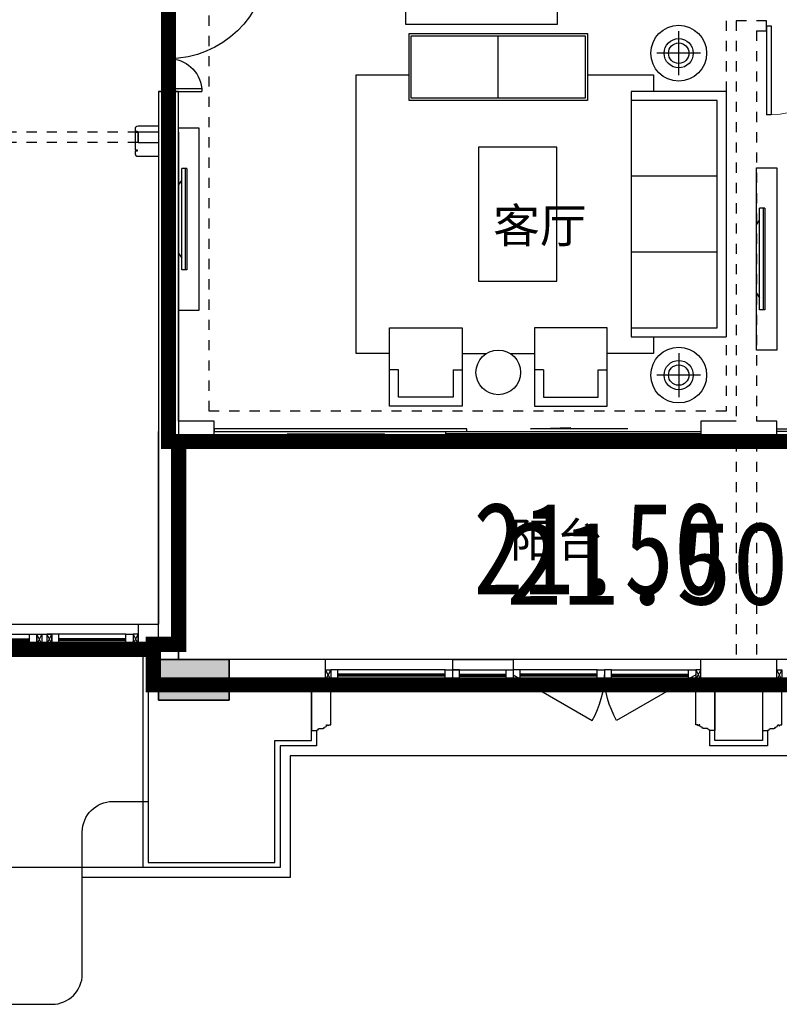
# Model space of a CAD drawing. Header units: millimetres. Extents: x 296296 to 297283, y 219875 to 220035.
# Tile 15 of 256: x 296567.25 to 296574.74, y 220004.49 to 220014.2. Entities that reach past the tile are written whole.
import ezdxf

# ---------------------------------------------------------------- set-up
doc = ezdxf.new("R2010")
doc.units = ezdxf.units.MM
for name, pattern in [('-DASH', [0.35, 0.25, -0.1]), ('185洋房-中间套-1F南入（报建版）-旧规$0$DASH', [0.35, 0.25, -0.1]), ('185洋房-中间套-1F南入（报建版）-旧规$0$洋房户型$0$_DASH', [0.6000000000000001, 0.4, -0.2]), ('DASH', [0.35, 0.25, -0.1]), ('洋房核心筒（1F南入）$0$洋房核心筒（1F南入）$0$DASH', [0.35, 0.25, -0.1])]:
    doc.linetypes.add(name, pattern=pattern)
doc.layers.add('$面积结果', color=7, linetype='Continuous')
doc.layers.add('面积-住宅半面积', color=1, linetype='Continuous')
for name, color, linetype, lineweight in [('面积-基底-基底-1', 11, 'Continuous', 0), ('面积-计容-住宅-0.5', 1, 'Continuous', 0), ('面积-计容-住宅-1', 1, 'Continuous', 0)]:
    doc.layers.add(name, color=color, linetype=linetype, lineweight=lineweight)
doc.styles.add('dw', font='simhei.ttf')
doc.styles.get("Standard").update_dxf_attribs({"font": 'arial.ttf'})

# ---------------------------------------------------------------- blocks, each defined once
blk = doc.blocks.new('*U952')
at = {"color": 253}
for points in [[(7870.00000050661, 814.9999839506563), (7870.00000050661, 899.9999839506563), (7800.00000050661, 899.9999839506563), (7800.00000050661, 819.9999839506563), (7805.00000050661, 819.9999839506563), (7805.00000050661, 799.9999839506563), (7840.00000050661, 799.9999839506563), (7840.00000050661, 809.9999839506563), (7850.00000050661, 809.9999839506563), (7850.00000050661, 799.9999839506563), (7860.00000050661, 799.9999839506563)], [(8730.00000050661, 814.9999839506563), (8730.00000050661, 899.9999839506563), (8800.00000050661, 899.9999839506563), (8800.00000050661, 819.9999839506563), (8795.00000050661, 819.9999839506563), (8795.00000050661, 799.9999839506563), (8760.00000050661, 799.9999839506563), (8760.00000050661, 809.9999839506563), (8750.00000050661, 809.9999839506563), (8750.00000050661, 799.9999839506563), (8740.00000050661, 799.9999839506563)]]:
    blk.add_lwpolyline(points, close=True, dxfattribs=at)
for points in [[(7870.00000050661, 899.9999839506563), (8730.00000050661, 899.9999839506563)], [(7860.00000050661, 799.9999839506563), (8740.00000050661, 799.9999839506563)], [(7870.00000050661, 854.9999839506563), (8730.00000050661, 854.9999839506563)], [(7870.00000050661, 844.9999839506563), (8730.00000050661, 844.9999839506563)], [(7870.00000050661, 834.9999839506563), (8730.00000050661, 834.9999839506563)], [(7870.00000050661, 814.9999839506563), (8730.00000050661, 814.9999839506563)]]:
    blk.add_lwpolyline(points, dxfattribs=at)
blk = doc.blocks.new('洋房核心筒（1F南入）$0$seyesryhertyheryetrye')
at = {"color": 253}
blk.add_lwpolyline([(22072.70269624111, 23949.57976469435), (22022.70269624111, 23949.57976469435), (22022.70269624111, 23849.57976469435), (22072.70269624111, 23849.57976469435)], close=True, dxfattribs=at)
for points in [[(22022.70269624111, 23849.57976469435), (22072.70269634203, 23949.57976449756)], [(22022.70269634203, 23949.57976449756), (22072.70269732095, 23849.57976468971)]]:
    blk.add_lwpolyline(points, dxfattribs=at)
blk = doc.blocks.new('*U953')
at = {"color": 253}
for points in [[(8070.00000050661, 814.9999839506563), (8070.00000050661, 899.9999839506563), (8000.00000050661, 899.9999839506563), (8000.00000050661, 819.9999839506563), (8005.00000050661, 819.9999839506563), (8005.00000050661, 799.9999839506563), (8040.00000050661, 799.9999839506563), (8040.00000050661, 809.9999839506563), (8050.00000050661, 809.9999839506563), (8050.00000050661, 799.9999839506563), (8060.00000050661, 799.9999839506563)], [(8730.00000050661, 814.9999839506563), (8730.00000050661, 899.9999839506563), (8800.00000050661, 899.9999839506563), (8800.00000050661, 819.9999839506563), (8795.00000050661, 819.9999839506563), (8795.00000050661, 799.9999839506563), (8760.00000050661, 799.9999839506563), (8760.00000050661, 809.9999839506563), (8750.00000050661, 809.9999839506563), (8750.00000050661, 799.9999839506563), (8740.00000050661, 799.9999839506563)]]:
    blk.add_lwpolyline(points, close=True, dxfattribs=at)
for points in [[(8070.00000050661, 899.9999839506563), (8730.00000050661, 899.9999839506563)], [(8060.00000050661, 799.9999839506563), (8740.00000050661, 799.9999839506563)], [(8070.00000050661, 854.9999839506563), (8730.00000050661, 854.9999839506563)], [(8070.00000050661, 844.9999839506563), (8730.00000050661, 844.9999839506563)], [(8070.00000050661, 834.9999839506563), (8730.00000050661, 834.9999839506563)], [(8070.00000050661, 814.9999839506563), (8730.00000050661, 814.9999839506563)]]:
    blk.add_lwpolyline(points, dxfattribs=at)
blk = doc.blocks.new('洋房核心筒（1F南入）')
at = {"color": 253, "linetype": 'DASH'}
for p, q in [((19299.9999881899, 5699.998582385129), (19499.9999881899, 5699.998582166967)), ((19099.99649035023, 5200.000023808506), (19099.99649035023, 5300.000023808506))]:
    blk.add_line(p, q, dxfattribs=at)
at = {"color": 253}
for p, q in [((19499.99998854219, 5699.998582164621), (19299.9999885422, 5699.998582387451)), ((19299.9999885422, 5699.998582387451), (19299.99998809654, 5300.000023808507)), ((19499.99998809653, 5300.000023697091), (19499.99998854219, 5699.998582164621)), ((19299.99998809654, 5300.000023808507), (19099.99649035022, 5300.000023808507)), ((19099.99649035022, 5300.000023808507), (19099.99649035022, 5200.000023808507)), ((19499.99998809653, 5300.000023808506), (19499.99998354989, 250.0000238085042)), ((19099.99649035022, 5200.000023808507), (19299.9999880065, 5200.000023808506)), ((19299.9999880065, 5200.000023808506), (19299.99998372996, 450.0000238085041)), ((19099.99998363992, 450.0000238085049), (19299.99998372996, 450.0000238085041)), ((19099.99998363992, 450.0000238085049), (19099.99998363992, 250.0000238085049)), ((19099.99998363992, 250.0000238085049), (19499.99998354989, 250.0000238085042))]:
    blk.add_line(p, q, dxfattribs=at)
at = {"color": 253, "linetype": '洋房核心筒（1F南入）$0$洋房核心筒（1F南入）$0$DASH'}
for p, q in [((19099.99649035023, 5300.000023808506, 800), (17599.99649035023, 5300.000023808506, 800)), ((19099.99649035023, 5200.000023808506, 800), (17599.99649035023, 5200.000023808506, 800))]:
    blk.add_line(p, q, dxfattribs=at)
at = {"color": 253}
blk.add_lwpolyline([(19299.99998882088, 5360.000023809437), (19099.99329520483, 5360.000023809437, 0.4142135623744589), (19069.99329520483, 5330.000023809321), (19069.99329520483, 5310.000023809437), (19089.99329520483, 5310.000023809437), (19089.99329520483, 5297.500023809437), (19069.99329520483, 5297.500023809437), (19069.99329520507, 5125.066018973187), (19089.99329520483, 5125.066018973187), (19089.99329520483, 5112.566018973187), (19069.99329520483, 5112.566018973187), (19069.99329520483, 5092.56601897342, 0.4142135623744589), (19099.99329520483, 5062.566018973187), (19299.99998847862, 5062.566018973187)], format="xyb", dxfattribs=at)
for points in [[(13099.99998365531, 450.0000259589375), (19099.99998359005, 450.0000261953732)], [(18074.9999826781, 250.0000217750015), (18074.9999826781, 175.0000217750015), (18274.9999826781, 175.0000217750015), (18274.9999826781, 250.0000217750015)], [(19199.99998333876, 250.0000241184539), (19199.99998333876, 175.0000241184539), (19024.99998194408, 175.0000241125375), (19024.99998194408, 250.0000241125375)]]:
    blk.add_lwpolyline(points, dxfattribs=at)
for points in [[(18249.9999826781, 250.0000217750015), (18099.9999826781, 250.0000217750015), (18099.9999826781, 350.0000217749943), (18249.9999826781, 350.0000217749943)], [(18249.9999826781, 220.0000217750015), (18249.9999826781, 250.0000217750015), (18099.9999826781, 250.0000217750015), (18099.9999826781, 220.0000217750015), (18119.9999826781, 220.0000217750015), (18119.9999826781, 200.0000217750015), (18229.9999826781, 200.0000217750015), (18229.9999826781, 220.0000217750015)], [(19049.99998194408, 220.0000241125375), (19049.99998194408, 250.0000241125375), (19199.99998194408, 250.0000241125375), (19199.99998194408, 220.0000241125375), (19179.99998194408, 220.0000241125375), (19179.99998194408, 200.0000241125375), (19069.99998194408, 200.0000241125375), (19069.99998194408, 220.0000241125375)]]:
    blk.add_lwpolyline(points, close=True, dxfattribs=at)
for name, p in [('*U952', (9299.999983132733, -549.9999601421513)), ('洋房核心筒（1F南入）$0$seyesryhertyheryetrye', (-3822.70271350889, -23599.57974291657)), ('洋房核心筒（1F南入）$0$seyesryhertyheryetrye', (-2972.702712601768, -23599.57973854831))]:
    blk.add_blockref(name, p, dxfattribs=at)
at = {"color": 253, "xscale": -1}
for name, p in [('洋房核心筒（1F南入）$0$seyesryhertyheryetrye', (40172.7026788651, -23599.57974291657)), ('*U953', (27049.99998222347, -549.9999601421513))]:
    blk.add_blockref(name, p, dxfattribs=at)
blk = doc.blocks.new('qAEWTW4ygrewyhreyteutu')
blk.add_hatch(color=253).paths.add_polyline_path([(969274.855504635, 179658.4373898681), (969274.855504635, 179258.4373898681), (969974.855504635, 179258.4373898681), (969974.855504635, 179658.4373898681)], flags=0)
at = {"color": 253}
blk.add_lwpolyline([(969274.855504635, 179658.4373898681), (969274.855504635, 179258.4373898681), (969974.855504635, 179258.4373898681), (969974.855504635, 179658.4373898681), (969274.855504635, 179658.4373898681)], close=True, dxfattribs=at)
blk = doc.blocks.new('dzuerujfysiktuykluyikyuj')
h = blk.add_hatch()
h.set_pattern_fill('钢筋混凝土', color=253, scale=100)
h.set_pattern_definition([(45, (0, 0), (-176.7766952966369, 176.7766952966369), []), (49.99999999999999, (0, 0), (717.2601826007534, -62.75213498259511), [75, -825]), (355, (0, 0), (-138.751333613, 752.1921337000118), [60, -660]), (100.4514, (59.77168, -5.22934), (578.5093817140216, 689.4395420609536), [63.74019000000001, -701.142112]), (46.1842, (0, 200), (1067.241048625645, -165.5190143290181), [112.5, -1237.5]), (96.63560000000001, (88.936745, 186.206693), (934.6627055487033, 974.1178709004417), [95.610288, -1051.713]), (351.1842, (0, 200), (934.6619451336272, 974.1186009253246), [90, -990]), (21, (100, 150), (596.9070521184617, -402.6188906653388), [75, -825]), (326.0000000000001, (100, 150), (243.3153319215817, 725.150045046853), [60, -660]), (71.4514, (149.742233, 116.448394), (840.22262858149, 322.5304967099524), [63.74019000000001, -701.142112]), (37.5, (0, 0), (12.15985531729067, 332.8938538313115), [0, -652, 0, -670, 0, -662.5]), (7.5, (0, 0), (263.0695374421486, 394.4117118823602), [0, -382, 0, -637, 0, -252.5]), (327.5, (-223, 0), (533.822436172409, -22.55487173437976), [0, -250, 0, -780, 0, -1035]), (317.5, (-323, 0), (583.1861693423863, 100.1049823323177), [0, -325, 0, -518, 0, -735])])
h.paths.add_polyline_path([(1106524.855050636, 389058.4375254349), (1106524.855050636, 387258.4383304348), (1106274.855050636, 387258.4383304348), (1106274.855050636, 389058.4375254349)])
h.paths.add_polyline_path([(1120674.855737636, 389058.4375254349), (1120674.855737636, 387258.4383304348), (1120424.855737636, 387258.4383304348), (1120424.855737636, 389058.4375254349)])
h.paths.add_polyline_path([(1088474.855283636, 389058.4375174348), (1088474.855283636, 387258.4379224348), (1088224.855283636, 387258.4379224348), (1088224.855283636, 389058.4375174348)])
h.paths.add_polyline_path([(1138724.855508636, 389058.4375174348), (1138724.855508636, 387258.4379224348), (1138474.855508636, 387258.4379224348), (1138474.855508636, 389058.4375174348)])
h.paths.add_polyline_path([(1113574.855393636, 387858.4379224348), (1113574.855393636, 384858.4379264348), (1113374.855393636, 384858.4379264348), (1113374.855393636, 387858.4379224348)])
h.paths.add_polyline_path([(1143674.855401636, 392958.4366934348), (1143674.855401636, 391158.4366784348), (1143474.855401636, 391158.4366784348), (1143474.855401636, 392758.4366784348), (1143174.855279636, 392758.4366784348), (1143174.855279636, 392958.4366784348)])
h.paths.add_polyline_path([(1083474.855390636, 392758.4366784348), (1083474.855390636, 391158.4366784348), (1083274.855390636, 391158.4366784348), (1083274.855268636, 392958.4366784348), (1083774.855512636, 392958.4366784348), (1083774.855512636, 392758.4366784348)])
h.paths.add_polyline_path([(1127074.851178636, 392758.4366784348), (1127074.851178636, 391258.4018274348), (1126874.851178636, 391258.4018274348), (1126874.851178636, 392958.4366784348), (1127424.851178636, 392958.4366784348), (1127424.851178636, 392758.4366784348)])
h.paths.add_polyline_path([(1100074.859612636, 392958.4366784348), (1100074.859612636, 391258.4018274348), (1099874.859612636, 391258.4018274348), (1099874.859612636, 392758.4366784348), (1099524.859612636, 392758.4366784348), (1099524.859612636, 392958.4366784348)])
h.paths.add_polyline_path([(1132274.860070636, 392958.4366784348), (1132274.860070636, 391258.4018234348), (1132074.860070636, 391258.4018234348), (1132074.860070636, 392758.4366784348), (1131724.860070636, 392758.4366784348), (1131724.860070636, 392958.4366784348)])
h.paths.add_polyline_path([(1094874.850720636, 392758.4366784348), (1094874.850720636, 391258.4018234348), (1094674.850720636, 391258.4018234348), (1094674.850720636, 392958.4366784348), (1095224.850720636, 392958.4366784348), (1095224.850720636, 392758.4366784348)])
h.paths.add_polyline_path([(1113974.855393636, 380258.4374914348), (1113974.855393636, 380058.4374914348), (1113374.855393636, 380058.4374914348), (1113374.855393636, 381858.4374914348), (1113574.855393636, 381858.4374914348), (1113574.855393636, 380258.4374914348)])
h.paths.add_polyline_path([(1145774.855622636, 392358.4375174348), (1145774.855622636, 390658.4375364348), (1145574.855622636, 390658.4375364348), (1145574.855622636, 392158.4375174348), (1145124.855508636, 392158.4375174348), (1145124.855508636, 392358.4375174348)])
h.paths.add_polyline_path([(1081374.855168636, 392158.4375174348), (1081374.855168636, 390658.4375364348), (1081174.855168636, 390658.4375364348), (1081174.855168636, 392358.4375174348), (1081824.855283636, 392358.4375174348), (1081824.855283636, 392158.4375174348)])
h.paths.add_polyline_path([(1141974.856023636, 380058.4374914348), (1141974.856061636, 379458.4376814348), (1141174.856053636, 379458.4376814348), (1141174.856053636, 379658.4376814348), (1141774.856023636, 379658.4376814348), (1141774.855985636, 380258.4374914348), (1142724.855996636, 380258.4374914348), (1142724.855996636, 380058.4374914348)])
h.paths.add_polyline_path([(1109774.855798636, 380058.4374914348), (1109774.855836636, 379458.4376814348), (1108974.855824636, 379458.4376814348), (1108974.855824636, 379658.4376814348), (1109574.855798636, 379658.4376814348), (1109574.855760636, 380258.4374914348), (1110524.855767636, 380258.4374914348), (1110524.855767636, 380058.4374914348)])
h.paths.add_polyline_path([(1117974.854962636, 379658.4376814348), (1117974.854962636, 379458.4376814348), (1117174.854955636, 379458.4376814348), (1117174.854993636, 380058.4374914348), (1116424.855020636, 380058.4374914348), (1116424.855020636, 380258.4374914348), (1117374.854993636, 380258.4374984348), (1117374.854993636, 379658.4376814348)])
h.paths.add_polyline_path([(1085774.854737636, 379658.4376814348), (1085774.854737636, 379458.4376814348), (1084974.854730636, 379458.4376814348), (1084974.854768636, 380058.4374914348), (1084224.854794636, 380058.4374914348), (1084224.854794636, 380258.4374914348), (1085174.854768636, 380258.4374984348), (1085174.854768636, 379658.4376814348)])
h.paths.add_polyline_path([(1115674.855737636, 392758.4366784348), (1115674.855737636, 391158.4366784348), (1115474.855737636, 391158.4366784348), (1115474.855737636, 392158.4375174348), (1115174.855508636, 392158.4375174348), (1115174.855508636, 392358.4375174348), (1115474.855737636, 392358.4375174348), (1115474.855737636, 392958.4366784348), (1115974.855737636, 392958.4366784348), (1115974.855737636, 392758.4366784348)])
h.paths.add_polyline_path([(1111474.855050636, 392158.4375174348), (1111474.855050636, 391158.4366784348), (1111274.855050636, 391158.4366784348), (1111274.855050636, 392758.4366784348), (1110974.855050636, 392758.4366784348), (1110974.855050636, 392958.4366784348), (1111474.855050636, 392958.4366784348), (1111474.855050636, 392358.4375174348), (1111774.855283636, 392358.4375174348), (1111774.855283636, 392158.4375174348)])
h.paths.add_polyline_path([(1130799.855088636, 387258.4359084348), (1130799.855088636, 386658.4375524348), (1128349.854672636, 386658.4375524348), (1128349.854672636, 387258.4359084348), (1128549.854672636, 387258.4359084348), (1128549.854672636, 386858.4375484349), (1130599.855088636, 386858.4375484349), (1130599.855088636, 387258.4359084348)])
h.paths.add_polyline_path([(1098599.856118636, 387258.4359084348), (1098599.856118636, 386658.4375524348), (1096149.855699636, 386658.4375524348), (1096149.855699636, 387258.4359084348), (1096349.855699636, 387258.4359084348), (1096349.855699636, 386858.4375484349), (1098399.856118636, 386858.4375484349), (1098399.856118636, 387258.4359084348)])
h.paths.add_polyline_path([(1128549.854672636, 389158.4374944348), (1128549.854672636, 388743.4380634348), (1128349.854672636, 388743.4380634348), (1128349.854672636, 389358.4374944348), (1130799.855088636, 389358.4374944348), (1130799.855088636, 388743.4388984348), (1130599.855088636, 388743.4388984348), (1130599.855088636, 389158.4374944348)])
h.paths.add_polyline_path([(1098599.856118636, 389358.4374944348), (1098599.856118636, 388743.4380634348), (1098399.856118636, 388743.4380634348), (1098399.856118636, 389158.4374944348), (1096349.855699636, 389158.4374944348), (1096349.855699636, 388743.4388984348), (1096149.855699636, 388743.4388984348), (1096149.855699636, 389358.4374944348)])
h.paths.add_polyline_path([(1125274.845567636, 392958.4366784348), (1125274.845567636, 390058.4369414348), (1125074.845567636, 390058.4369414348), (1125074.845567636, 392758.4366784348), (1124674.851266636, 392758.4366784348), (1124674.851266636, 392958.4366784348)])
h.paths.add_polyline_path([(1101874.865220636, 392758.4366784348), (1101874.865220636, 390058.4369414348), (1101674.865220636, 390058.4369414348), (1101674.865220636, 392958.4366784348), (1102274.859525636, 392958.4366784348), (1102274.859525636, 392758.4366784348)])
h.paths.add_polyline_path([(1093074.855187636, 392958.4366824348), (1093074.855187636, 390058.4475584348), (1092874.855187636, 390058.4475584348), (1092874.855187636, 392758.4366784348), (1092474.851987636, 392758.4366784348), (1092474.851987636, 392958.4366784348)])
h.paths.add_polyline_path([(1134074.855599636, 392758.4366784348), (1134074.855599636, 390058.4475584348), (1133874.855599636, 390058.4475584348), (1133874.855599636, 392958.4366824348), (1134474.858800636, 392958.4366784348), (1134474.858800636, 392758.4366784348)])
h.paths.add_polyline_path([(1145774.855622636, 383408.4375294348), (1145774.855622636, 380058.4374914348), (1145174.855622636, 380058.4374914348), (1145174.855622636, 380258.4374914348), (1145574.855622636, 380258.4374914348), (1145574.855622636, 383408.4375294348)])
h.paths.add_polyline_path([(1081774.855168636, 380258.4374914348), (1081774.855168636, 380058.4374914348), (1081174.855168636, 380058.4374914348), (1081174.855168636, 383408.4375294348), (1081374.855168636, 383408.4375294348), (1081374.855168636, 380258.4374914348)])
h.paths.add_polyline_path([(1100774.854737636, 386658.4375524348), (1100774.854737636, 388108.4374944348), (1100574.854737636, 388108.4374944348), (1100574.854737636, 386658.4375524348)])
h.paths.add_polyline_path([(1100774.854737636, 388708.4374944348), (1100774.854737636, 389358.4374944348), (1099874.859612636, 389358.4374944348), (1099874.859612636, 389158.4374944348), (1100574.854737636, 389158.4374944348), (1100574.854737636, 388708.4374944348)])
h.paths.add_polyline_path([(1126374.856053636, 386658.4375524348), (1126374.856053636, 388108.4374944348), (1126174.856053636, 388108.4374944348), (1126174.856053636, 386658.4375524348)])
h.paths.add_polyline_path([(1126374.856053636, 388708.4374916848), (1126374.856053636, 389158.4374944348), (1127074.851178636, 389158.4374944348), (1127074.851178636, 389358.4374944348), (1126174.856053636, 389358.4374944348), (1126174.856053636, 388708.4374941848)])
h.paths.add_polyline_path([(1094174.855283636, 389158.4374944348), (1094174.855283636, 386658.4375524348), (1093974.855283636, 386658.4375524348), (1093974.855283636, 389358.4374944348), (1094874.850720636, 389358.4374944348), (1094874.850720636, 389158.4374944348)])
h.paths.add_polyline_path([(1132974.855508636, 389358.4374944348), (1132974.855508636, 386658.4375524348), (1132774.855508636, 386658.4375524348), (1132774.855508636, 389158.4374944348), (1132074.860070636, 389158.4374944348), (1132074.860070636, 389358.4374944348)])
h.paths.add_polyline_path([(1088474.855283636, 392958.4366784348), (1088474.855283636, 392158.4366784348), (1088074.855283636, 392158.4366784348), (1088074.855283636, 392958.4366784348)])
h.paths.add_polyline_path([(1106674.855050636, 392958.4366784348), (1106674.855050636, 392158.4366784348), (1106274.855050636, 392158.4366784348), (1106274.855050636, 392958.4366784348)])
h.paths.add_polyline_path([(1094174.855283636, 379658.4371554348), (1094174.855283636, 379258.4371554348), (1093474.855283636, 379258.4371554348), (1093474.855283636, 379658.4371554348)])
h.paths.add_polyline_path([(1101274.854737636, 379658.4371554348), (1101274.854737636, 379258.4371554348), (1100574.854737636, 379258.4371554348), (1100574.854737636, 379658.4371554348)])
h.paths.add_polyline_path([(1126374.856053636, 379658.4371554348), (1126374.856053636, 379258.4371554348), (1125674.856053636, 379258.4371554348), (1125674.856053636, 379658.4371554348)])
h.paths.add_polyline_path([(1133474.855508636, 379658.4371554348), (1133474.855508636, 379258.4371554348), (1132774.855508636, 379258.4371554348), (1132774.855508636, 379658.4371554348)])
h.paths.add_polyline_path([(1138874.855508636, 392958.4366784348), (1138874.855508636, 392158.4366784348), (1138474.855508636, 392158.4366784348), (1138474.855508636, 392958.4366784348)])
h.paths.add_polyline_path([(1120674.855737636, 392958.4366784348), (1120674.855737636, 392158.4366784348), (1120274.855737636, 392158.4366784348), (1120274.855737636, 392958.4366784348)])
at = {"color": 253}
blk.add_lwpolyline([(1101274.854737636, 379658.4371554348), (1101274.854737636, 379258.4371554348), (1100574.854737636, 379258.4371554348), (1100574.854737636, 379658.4371554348), (1101274.854737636, 379658.4371554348)], close=True, dxfattribs=at)
blk = doc.blocks.new('eqrujhe5tjyrk6ryakyrkjyrautu')
at = {"color": 253}
blk.add_lwpolyline([(830413.4313739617, 428423.8166638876), (828913.4313739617, 428423.8166638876), (828913.4313739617, 427923.8166638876), (830413.4313739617, 427923.8166638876)], close=True, dxfattribs=at)
for s, p in [('客厅', (829777.4554311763, 425769)), ('阳台', (829941.9640208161, 422670))]:
    blk.add_text(s, height=337.5886524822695, dxfattribs=at).set_placement(p)
blk = doc.blocks.new('*U989')
at = {"color": 253}
blk.add_lwpolyline([(0, 459.9999994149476), (0, -40), (50.00000000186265, -40), (50.00000000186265, -37), (57.00000000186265, -37), (57.00000000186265, -34.0000000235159), (60.00000000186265, -34.0000000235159, 0.4142135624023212), (67.00000000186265, -27.0000000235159), (67.00000000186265, -24.0000000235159), (74.00000000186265, -24.0000000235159), (74.00000000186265, -21.0000000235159), (115.0000009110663, -21.00000039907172), (115.0000008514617, -16.00000011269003), (125.000000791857, -15.99999999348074), (125.0000006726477, -6.000000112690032), (130.0000015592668, -6.000000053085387, 0.4039906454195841), (150.0000010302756, 14.99999982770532), (160.0000006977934, 14.99999974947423), (160.0000006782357, 12.49999989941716, 0.9999999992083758), (170.0000008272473, 12.49999985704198), (170.0000008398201, 14.99999980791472), (190.0000014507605, 14.99999980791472), (190.0000014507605, 459.9999994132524)], format="xyb", dxfattribs=at)
blk = doc.blocks.new('185洋房外包（1F南入）-中间（西）-（报建版）$0$seyesryhertyheryetrye')
at = {"color": 253}
blk.add_lwpolyline([(22072.70269624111, 23949.57976469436), (22022.70269624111, 23949.57976469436), (22022.70269624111, 23849.57976469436), (22072.70269624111, 23849.57976469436)], close=True, dxfattribs=at)
for points in [[(22022.70269624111, 23849.57976469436), (22072.70269624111, 23949.57976469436)], [(22022.70269624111, 23949.57976469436), (22072.70269732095, 23849.57976468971)]]:
    blk.add_lwpolyline(points, dxfattribs=at)
blk = doc.blocks.new('*U991')
at = {"color": 253}
for points in [[(7970.00000050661, 814.9999839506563), (7970.00000050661, 899.9999839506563), (7900.00000050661, 899.9999839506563), (7900.00000050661, 819.9999839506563), (7905.00000050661, 819.9999839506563), (7905.00000050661, 799.9999839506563), (7940.00000050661, 799.9999839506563), (7940.00000050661, 809.9999839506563), (7950.00000050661, 809.9999839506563), (7950.00000050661, 799.9999839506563), (7960.00000050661, 799.9999839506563)], [(8730.00000050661, 814.9999839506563), (8730.00000050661, 899.9999839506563), (8800.00000050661, 899.9999839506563), (8800.00000050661, 819.9999839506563), (8795.00000050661, 819.9999839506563), (8795.00000050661, 799.9999839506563), (8760.00000050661, 799.9999839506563), (8760.00000050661, 809.9999839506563), (8750.00000050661, 809.9999839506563), (8750.00000050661, 799.9999839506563), (8740.00000050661, 799.9999839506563)]]:
    blk.add_lwpolyline(points, close=True, dxfattribs=at)
for points in [[(7970.00000050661, 899.9999839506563), (8730.00000050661, 899.9999839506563)], [(7960.00000050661, 799.9999839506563), (8740.00000050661, 799.9999839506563)], [(7970.00000050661, 854.9999839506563), (8730.00000050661, 854.9999839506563)], [(7970.00000050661, 844.9999839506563), (8730.00000050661, 844.9999839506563)], [(7970.00000050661, 834.9999839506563), (8730.00000050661, 834.9999839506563)], [(7970.00000050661, 814.9999839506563), (8730.00000050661, 814.9999839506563)]]:
    blk.add_lwpolyline(points, dxfattribs=at)
blk = doc.blocks.new('*U994')
at = {"color": 253}
for points in [[(7670.00000050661, 814.9999839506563), (7670.00000050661, 899.9999839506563), (7600.00000050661, 899.9999839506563), (7600.00000050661, 819.9999839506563), (7605.00000050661, 819.9999839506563), (7605.00000050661, 799.9999839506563), (7640.00000050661, 799.9999839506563), (7640.00000050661, 809.9999839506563), (7650.00000050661, 809.9999839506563), (7650.00000050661, 799.9999839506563), (7660.00000050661, 799.9999839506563)], [(8730.00000050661, 814.9999839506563), (8730.00000050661, 899.9999839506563), (8800.00000050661, 899.9999839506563), (8800.00000050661, 819.9999839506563), (8795.00000050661, 819.9999839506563), (8795.00000050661, 799.9999839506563), (8760.00000050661, 799.9999839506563), (8760.00000050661, 809.9999839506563), (8750.00000050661, 809.9999839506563), (8750.00000050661, 799.9999839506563), (8740.00000050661, 799.9999839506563)]]:
    blk.add_lwpolyline(points, close=True, dxfattribs=at)
for points in [[(7670.00000050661, 899.9999839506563), (8730.00000050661, 899.9999839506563)], [(7660.00000050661, 799.9999839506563), (8740.00000050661, 799.9999839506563)], [(7670.00000050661, 854.9999839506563), (8730.00000050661, 854.9999839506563)], [(7670.00000050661, 844.9999839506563), (8730.00000050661, 844.9999839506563)], [(7670.00000050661, 834.9999839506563), (8730.00000050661, 834.9999839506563)], [(7670.00000050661, 814.9999839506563), (8730.00000050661, 814.9999839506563)]]:
    blk.add_lwpolyline(points, dxfattribs=at)
blk = doc.blocks.new('*U995')
at = {"color": 253}
for points in [[(8270.00000050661, 814.9999839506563), (8270.00000050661, 899.9999839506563), (8200.00000050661, 899.9999839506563), (8200.00000050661, 819.9999839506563), (8205.00000050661, 819.9999839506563), (8205.00000050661, 799.9999839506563), (8240.00000050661, 799.9999839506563), (8240.00000050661, 809.9999839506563), (8250.00000050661, 809.9999839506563), (8250.00000050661, 799.9999839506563), (8260.00000050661, 799.9999839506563)], [(8730.00000050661, 814.9999839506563), (8730.00000050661, 899.9999839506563), (8800.00000050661, 899.9999839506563), (8800.00000050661, 819.9999839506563), (8795.00000050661, 819.9999839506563), (8795.00000050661, 799.9999839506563), (8760.00000050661, 799.9999839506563), (8760.00000050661, 809.9999839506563), (8750.00000050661, 809.9999839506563), (8750.00000050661, 799.9999839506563), (8740.00000050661, 799.9999839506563)]]:
    blk.add_lwpolyline(points, close=True, dxfattribs=at)
for points in [[(8270.00000050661, 899.9999839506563), (8730.00000050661, 899.9999839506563)], [(8260.00000050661, 799.9999839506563), (8740.00000050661, 799.9999839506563)], [(8270.00000050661, 854.9999839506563), (8730.00000050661, 854.9999839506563)], [(8270.00000050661, 844.9999839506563), (8730.00000050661, 844.9999839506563)], [(8270.00000050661, 834.9999839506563), (8730.00000050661, 834.9999839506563)], [(8270.00000050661, 814.9999839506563), (8730.00000050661, 814.9999839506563)]]:
    blk.add_lwpolyline(points, dxfattribs=at)
blk = doc.blocks.new('185洋房外包（1F南入）-中间（西）-（报建版）')
at = {"color": 253, "linetype": 'Continuous'}
for p, q in [((19299.9999837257, 250.0000238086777), (19299.9999837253, -99.99999977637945)), ((19499.9999837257, 250.0000238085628), (19299.9999837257, 250.0000238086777)), ((19499.9999837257, 250.0000238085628), (19499.99998372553, 100.0000002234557)), ((20950.00003335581, 100.0000002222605), (19499.99998372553, 100.0000002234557)), ((20950.00003335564, -99.9999997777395), (20950.00003335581, 100.0000002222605)), ((22200.0000333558, 100.0000002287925), (22800.00003335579, 100.0000002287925)), ((22200.0000333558, 100.0000002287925), (22200.0000333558, 2.287924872e-07)), ((22800.00003335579, 100.0000002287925), (22800.00003335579, 2.287924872e-07)), ((25400.00003335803, 100.0000002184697), (24650.00003335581, 100.0000002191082)), ((24650.00003335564, -99.99999978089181), (24650.00003335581, 100.0000002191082)), ((25400.00003335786, -99.99999978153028), (25400.00003335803, 100.0000002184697)), ((22200.0000333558, 2.287924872e-07), (22800.00003335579, 2.287924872e-07)), ((20950.00003335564, -99.9999997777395), (19299.9999837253, -99.99999977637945)), ((25400.00003335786, -99.99999978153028), (24650.00003335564, -99.99999978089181))]:
    blk.add_line(p, q, dxfattribs=at)
at = {"color": 253}
for points in [[(19199.99998202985, 250.0000241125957), (19200.00000153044, -1899.999996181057), (20450.00000153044, -1899.999996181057), (20450.00000153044, -699.9999961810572), (20810.00000153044, -699.9999961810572), (20809.99999863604, -99.9999963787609)], [(20860.00000008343, -599.9999959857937), (20860.00000008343, -749.9999959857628), (20500.00000153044, -749.9999959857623), (20500.00000153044, -1949.999996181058), (19150.00000153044, -1949.999996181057), (19150.00000153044, 175.0000241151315)], [(24650.00003335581, 100.0000002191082), (20950.00003335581, 100.0000002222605)], [(27300.00003335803, 100.0000002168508), (25400.00003335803, 100.0000002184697)], [(25259.99999863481, -99.99999638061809), (25259.99999863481, -699.999995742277), (24790.00000153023, -699.999995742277), (24790.00000153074, -99.99999637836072)], [(24600.00000008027, -199.999996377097), (21000.00000008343, -199.999996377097)], [(25310.00000008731, -599.9999959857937), (25310.00000008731, -749.9999959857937), (24740.00000008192, -749.9999959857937), (24740.00000008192, -599.9999959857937)], [(32200.00003344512, -849.9999989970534), (20600.0000348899, -849.9999995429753), (20600.0000348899, -2049.999999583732), (18550.00000161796, -2049.999999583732)], [(19150.00000153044, -1949.999996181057), (16100.00000008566, -1949.999996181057)]]:
    blk.add_lwpolyline(points, dxfattribs=at)
for points in [[(22800.00003251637, -50.00005295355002), (23579.42289592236, -500.0000529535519, 0.1316524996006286), (23700.00003251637, -50.00004582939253)], [(24600.00003419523, -50.00005295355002), (23820.57717078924, -500.0000529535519, -0.1316524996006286), (23700.00003419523, -50.00004582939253)], [(16100.00000008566, -3299.999996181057), (18250.00000153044, -3299.999996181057, 0.4142135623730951), (18550.00000153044, -2999.999996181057), (18550.00000153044, -1599.999996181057, -0.4142135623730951), (18850.00000153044, -1299.999996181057), (19199.99999608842, -1299.999996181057)]]:
    blk.add_lwpolyline(points, format="xyb", dxfattribs=at)
at = {"color": 253, "xscale": -1}
for name, p in [('185洋房外包（1F南入）-中间（西）-（报建版）$0$seyesryhertyheryetrye', (43022.7027295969, -23949.57976447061)), ('*U994', (29800.0000338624, -899.9999837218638)), ('*U991', (31600.0000338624, -899.9999837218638)), ('185洋房外包（1F南入）-中间（西）-（报建版）$0$seyesryhertyheryetrye', (47472.70272959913, -23949.5797644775)), ('*U989', (24790.00000153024, -559.9999957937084))]:
    blk.add_blockref(name, p, dxfattribs=at)
at = {"color": 253}
for name, p in [('*U995', (14000.00003284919, -899.9999837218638)), ('*U991', (15800.00003284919, -899.9999837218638)), ('185洋房外包（1F南入）-中间（西）-（报建版）$0$seyesryhertyheryetrye', (2577.29733711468, -23949.57976447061))]:
    blk.add_blockref(name, p, dxfattribs=at)
at = {"color": 253, "extrusion": (0, 0, -1), "xscale": -1, "zscale": -1}
for p in [(-20809.99999863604, -559.9999957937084), (-25259.99999863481, -559.9999957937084)]:
    blk.add_blockref('*U989', p, dxfattribs=at)
blk = doc.blocks.new('*U1310')
at = {"color": 253}
for p, q in [((81.74266609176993, 1227.285564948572), (31.14089684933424, 1227.28556510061)), ((31.14089620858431, 1109.991018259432), (31.14089684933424, 1227.28556510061)), ((64.69396885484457, 1227.285564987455), (64.69396468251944, 227.2593740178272)), ((81.74266609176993, 1227.285564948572), (81.7426618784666, 227.2593739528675)), ((-3.98270785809e-05, 1063.073199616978), (31.14089619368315, 1109.991018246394)), ((31.14089324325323, 344.5539209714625), (31.14089620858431, 1109.991018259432)), ((-4.22820448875e-05, 391.4717398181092), (-3.98270785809e-05, 1063.073199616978)), ((-4.22820448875e-05, 391.4717398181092), (31.14089324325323, 344.5539209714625)), ((31.1408926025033, 227.259374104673), (31.1408932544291, 344.5539209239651)), ((81.7426618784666, 227.2593739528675), (31.1408926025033, 227.259374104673))]:
    blk.add_line(p, q, dxfattribs=at)
blk.add_lwpolyline([(199.9999588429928, -172.7275289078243), (-4.11570072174e-05, -172.7275289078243), (-4.0790066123e-05, 1627.272469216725), (199.9999588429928, 1627.272469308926)], close=True, dxfattribs=at)
blk = doc.blocks.new('185洋房-中间套-1F南入（报建版）-旧规$0$洋房户型$0$11Sofa_1_ICDA')
at = {"color": 253}
for p, q in [((-850, 1100), (-850, -1100)), ((0, 1100), (-850, 1100)), ((0, 1100), (0, -1100)), ((-80, 1020), (-850, 1020)), ((-80, -1020), (-80, 1020)), ((-80, 340), (-850, 340)), ((-80, -340), (-850, -340)), ((-850, -1020), (-80, -1020)), ((-850, -1100), (0, -1100))]:
    blk.add_line(p, q, dxfattribs=at)
blk = doc.blocks.new('185洋房-中间套-1F南入（报建版）-旧规$0$洋房户型$0$11Sofa_4_ICDA')
at = {"color": 253}
for p, q in [((80.00000000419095, 325.4545454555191), (4.1909516e-09, 325.4545454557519)), ((80.00000000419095, 325.4545454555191), (25.45454545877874, 325.4545454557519)), ((570.9090909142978, 325.4545454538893), (625.4545454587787, 325.4545454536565)), ((570.9090909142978, 325.4545454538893), (650.9090909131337, 325.4545454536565))]:
    blk.add_line(p, q, dxfattribs=at)
for points in [[(650.9090909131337, -2.3283064e-09), (650.9090909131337, 699.9999999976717), (9.0803951e-09, 699.9999999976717), (0, 0), (650.9090909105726, -2.3283064e-09), (650.9090909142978, 325.454545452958)], [(80.00000000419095, 325.4545454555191), (80.0000000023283, 79.99999999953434), (570.9090909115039, 79.99999999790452), (570.9090909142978, 325.4545454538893)], [(80.00000000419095, 325.4545454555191), (80.0000000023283, 79.99999999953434), (570.9090909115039, 79.99999999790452), (570.9090909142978, 325.4545454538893)]]:
    blk.add_lwpolyline(points, dxfattribs=at)
blk = doc.blocks.new('185洋房-中间套-1F南入（报建版）-旧规$0$洋房户型$0$11Sofa_5_ICDA')
at = {"color": 253}
for points in [[(0, 0), (1600, 0), (1600, -600), (0, -600)], [(20, -20), (1580, -20), (1580, -580), (20, -580)]]:
    blk.add_lwpolyline(points, close=True, dxfattribs=at)
blk.add_lwpolyline([(799.9975441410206, -580), (799.999915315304, -20)], dxfattribs=at)
blk = doc.blocks.new('*U1313')
at = {"color": 253}
for p, q in [((-425.0000000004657, 1246.488670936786), (-425.0000000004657, 1639.215943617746)), ((-228.6363636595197, 1442.852307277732), (-621.3636363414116, 1442.852307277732)), ((-2367.147781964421, -1248.922221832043), (-2148.676227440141, -1248.922221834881)), ((-1936.528427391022, -1248.922221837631), (-1718.056872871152, -1248.922221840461)), ((-425.0000000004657, -1246.488670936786), (-425.0000000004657, -1639.215943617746)), ((-228.6363636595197, -1442.852307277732), (-621.3636363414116, -1442.852307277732))]:
    blk.add_line(p, q, dxfattribs=at)
for points in [[(-3018.056872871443, -1248.922221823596), (-3318.056872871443, -1248.922221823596), (-3318.056872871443, 1248.922221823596), (-2842.602327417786, 1248.922221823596)], [(-1242.602327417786, 1248.922221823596), (-649.9999999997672, 1248.922221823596), (-649.9999999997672, 1100)], [(-650.0000000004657, -1100), (-650.0000000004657, -1248.922221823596), (-1067.14778196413, -1248.922221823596)]]:
    blk.add_lwpolyline(points, dxfattribs=at)
blk.add_lwpolyline([(-1519.014904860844, -600), (-1519.014904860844, 600), (-2219.014904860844, 600), (-2219.014904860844, -600)], close=True, dxfattribs=at)
for centre, radius in [((-425.0000000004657, 1442.852307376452), 250), ((-425.0000000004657, 1442.852307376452), 130.9090908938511), ((-425.0000000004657, 1442.852307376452), 91.63636362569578), ((-2042.602327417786, -1418.475540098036), 200), ((-425.0000000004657, -1442.852307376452), 250), ((-425.0000000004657, -1442.852307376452), 130.9090908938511), ((-425.0000000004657, -1442.852307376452), 91.63636362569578)]:
    blk.add_circle(centre, radius, dxfattribs=at)
for name, p in [('185洋房-中间套-1F南入（报建版）-旧规$0$洋房户型$0$11Sofa_5_ICDA', (-2842.602327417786, 1620)), ('185洋房-中间套-1F南入（报建版）-旧规$0$洋房户型$0$11Sofa_1_ICDA', (0, 0)), ('185洋房-中间套-1F南入（报建版）-旧规$0$洋房户型$0$11Sofa_4_ICDA', (-1718.056872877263, -1719.999999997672))]:
    blk.add_blockref(name, p, dxfattribs=at)
at = {"color": 253, "xscale": -1}
blk.add_blockref('185洋房-中间套-1F南入（报建版）-旧规$0$洋房户型$0$11Sofa_4_ICDA', (-2367.147781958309, -1719.999999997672), dxfattribs=at)
blk = doc.blocks.new('185洋房-中间套-1F南入（报建版）-旧规$0$洋房户型$0$$DorLib2D$00000225')
at = {"color": 253}
for p, q in [((0.4750000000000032, -0.0014478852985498), (0.4750000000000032, 0.7521225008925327)), ((0.4750000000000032, 0.7521225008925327), (0.5000000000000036, 0.7521225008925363)), ((0.5000000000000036, -0.0014478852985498), (0.5000000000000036, 0.7521225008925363)), ((-0.4999999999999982, -3.6e-15), (-0.5, 0.252035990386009)), ((-0.4750000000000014, 0.252035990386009), (-0.5, 0.252035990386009)), ((-0.4749999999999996, -3.6e-15), (-0.4750000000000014, 0.252035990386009)), ((-0.4749999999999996, -3.6e-15), (-0.4999999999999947, -3.6e-15)), ((0.4750000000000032, -0.0014478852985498), (0.4999999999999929, -0.0014478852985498))]:
    blk.add_line(p, q, dxfattribs=at)
for centre, radius, start, end in [((0.5046168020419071, -0.0019208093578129), 0.7546247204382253, 92.24926861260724, 179.7237749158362), ((-0.5007908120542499, 0.0025725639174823), 0.2507930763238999, 359.7898704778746, 84.09743784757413)]:
    blk.add_arc(centre, radius, start, end, dxfattribs=at)
blk = doc.blocks.new('185洋房-中间套-1F南入（报建版）-旧规$0$洋房户型$0$$DORLIB2D$00000131')
at = {"color": 253, "lineweight": -2}
for p, q in [((0.1499999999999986, 0.125), (0.2319490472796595, 0.1972603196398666)), ((0.2319490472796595, 0.1972603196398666), (0.2319490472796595, 0.125)), ((-0.5000000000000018, 0.125), (-0.5000000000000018, 0)), ((0.0192439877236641, 0.125), (-0.5000000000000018, 0.125)), ((0.0192439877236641, 0), (0.0192439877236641, 0.125)), ((0.3499999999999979, 0.125), (0.1499999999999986, 0.125)), ((-0.5000000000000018, 0), (0.0192439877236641, 0)), ((-0.0239902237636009, 0), (0.4999999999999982, 0)), ((-0.0239902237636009, -0.125), (-0.0239902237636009, 0)), ((0.4999999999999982, 0), (0.4999999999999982, -0.125)), ((-0.3500000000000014, -0.125), (-0.1500000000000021, -0.125)), ((-0.2319490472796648, -0.1972603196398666), (-0.2319490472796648, -0.125)), ((-0.1500000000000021, -0.125), (-0.2319490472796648, -0.1972603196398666)), ((0.4999999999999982, -0.125), (-0.0239902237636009, -0.125))]:
    blk.add_line(p, q, dxfattribs=at)
blk = doc.blocks.new('185洋房-中间套-1F南入（报建版）-旧规$0$洋房户型$0$$DorLib2D$00000001')
at = {"color": 253}
for p, q in [((0.45, 0.9750000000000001), (0.5000000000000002, 0.9750000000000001)), ((0.45, 0), (0.45, 0.9750000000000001)), ((0.5, 0), (0.5, 0.9750000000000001)), ((0.5, 0), (0.45, 0))]:
    blk.add_line(p, q, dxfattribs=at)
at = {"color": 253, "lineweight": 13}
blk.add_arc((0.475, 0), 0.975, 91.4692835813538, 180, dxfattribs=at)
blk = doc.blocks.new('185洋房-中间套-1F南入（报建版）-旧规')
at = {"color": 253, "linetype": '185洋房-中间套-1F南入（报建版）-旧规$0$DASH'}
for p, q in [((25000.00000000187, 6399.999979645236), (25000.00000000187, 2450.000000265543)), ((25299.99993213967, 6399.999979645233), (25000.00000000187, 6399.999979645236)), ((25299.99993213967, 6299.999979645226), (25299.99993213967, 6399.999979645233)), ((25200.00000000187, 6299.999979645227), (25200.00000000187, 2449.999979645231)), ((25200.00000000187, 6299.999979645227), (25299.99993213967, 6299.999979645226)), ((25000.00000000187, 2250.000000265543), (25000.00000000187, 100.0000036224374)), ((25200.00000000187, 2249.999979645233), (25200.00000000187, 100.0000036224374)), ((25200.00000000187, 100.0000036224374), (25000.00000000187, 100.0000036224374))]:
    blk.add_line(p, q, dxfattribs=at)
at = {"color": 253, "linetype": 'Continuous'}
for p, q in [((19500.00000000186, 5699.999979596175), (19300.00000000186, 5699.999979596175)), ((19300.00000000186, 5699.999979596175), (19300.00000000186, 2350.000000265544)), ((19500.00000000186, 2450.000000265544), (19500.00000000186, 5699.999979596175)), ((19850.00003326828, 2450.000000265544), (19500.00000000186, 2450.000000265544)), ((19850.00003326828, 2250.000000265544), (19850.00003326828, 2450.000000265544)), ((25000.00000000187, 2450.000000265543), (24650.00003326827, 2450.000000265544)), ((24650.00003326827, 2450.000000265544), (24650.00003326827, 2250.000000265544)), ((25400.00003327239, 2449.99997964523), (25200.00000000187, 2449.999979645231)), ((25400.00003327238, 2249.999979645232), (25400.00003327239, 2449.99997964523)), ((19300.00000000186, 100.000003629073), (19300.00000000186, 2350.000000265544)), ((19500.00000000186, 100.000003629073), (19500.00000000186, 2250.000000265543)), ((19500.00000000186, 2250.000000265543), (19850.00003326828, 2250.000000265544)), ((24650.00003326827, 2250.000000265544), (25000.00000000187, 2250.000000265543)), ((25200.00000000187, 2249.999979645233), (25400.00003327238, 2249.999979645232)), ((19300.00000000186, 100.000003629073), (19500.00000000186, 100.000003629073))]:
    blk.add_line(p, q, dxfattribs=at)
at = {"color": 253, "linetype": '185洋房-中间套-1F南入（报建版）-旧规$0$洋房户型$0$_DASH', "ltscale": 0.5}
blk.add_lwpolyline([(19800.00050384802, 7599.999979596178), (24899.99981140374, 7599.999979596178), (24899.99887005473, 2550.000003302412), (19799.99956249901, 2550.000003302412)], close=True, dxfattribs=at)
at = {"color": 253}
for name, p, xscale, yscale, zscale, rotation in [('185洋房-中间套-1F南入（报建版）-旧规$0$洋房户型$0$$DorLib2D$00000225', (19400.00000000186, 6349.999979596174), 1300, -1300, 200, 90), ('185洋房-中间套-1F南入（报建版）-旧规$0$洋房户型$0$$DorLib2D$00000001', (25749.99993213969, 6349.999979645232), 900, 900, 100, 180), ('185洋房-中间套-1F南入（报建版）-旧规$0$洋房户型$0$$DORLIB2D$00000131', (22250.00003326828, 2350.000000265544), -4800, -200, 200, 180), ('185洋房-中间套-1F南入（报建版）-旧规$0$洋房户型$0$$DORLIB2D$00000131', (26350.00003327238, 2349.999979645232), 1900, 200, 200, 180)]:
    blk.add_blockref(name, p, dxfattribs=dict(at, xscale=xscale, yscale=yscale, zscale=zscale, rotation=rotation))
at = {"color": 253, "xscale": 1.1, "yscale": 1.1, "zscale": 1.1}
blk.add_blockref('*U1313', (24899.99991252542, 4492.000003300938), dxfattribs=at)
at = {"color": 253}
for p in [(19500.00007432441, 3714.727530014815), (25200.00007424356, 3322.72753001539)]:
    blk.add_blockref('*U1310', p, dxfattribs=at)

msp = doc.modelspace()

# ---------------------------------------------------------------- block references
at = {"xscale": 0.001, "yscale": 0.001, "zscale": 0.001}
for name, p in [('洋房核心筒（1F南入）', (296549.3141441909, 220007.7934597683)), ('185洋房外包（1F南入）-中间（西）-（报建版）', (296549.3141441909, 220007.7934597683)), ('qAEWTW4ygrewyhreyteutu', (295599.3392890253, 219828.2350220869)), ('dzuerujfysiktuykluyikyuj', (295468.0392890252, 219628.2350220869)), ('eqrujhe5tjyrk6ryakyrkjyrautu', (295742.1392890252, 219586.2350220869))]:
    msp.add_blockref(name, p, dxfattribs=at)

# ---------------------------------------------------------------- next in the draw order: block references
msp.add_blockref('185洋房-中间套-1F南入（报建版）-旧规', (296549.3141441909, 220007.7934597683), dxfattribs=at)

# ---------------------------------------------------------------- next in the draw order: linework, layer by layer
at = {"layer": '面积-基底-基底-1', "const_width": 0.15}
msp.add_lwpolyline([(296562.2641465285, 220007.9934597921), (296568.5641465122, 220007.9934597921), (296568.5641465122, 220007.6434597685), (296577.8641465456, 220007.6434597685), (296577.8641465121, 220008.2934597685), (296585.1641465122, 220008.2934597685), (296585.1641465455, 220007.6434597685), (296594.4641465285, 220007.6434597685), (296594.4641465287, 220007.9934597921), (296600.7641465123, 220007.9934597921)], dxfattribs=at)
at = {"layer": '面积-计容-住宅-0.5', "color": 1, "linetype": '-DASH', "const_width": 0.15}
msp.add_lwpolyline([(296577.8641485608, 220008.2934597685), (296577.8141465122, 220008.2934597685), (296577.8141465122, 220008.8934597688), (296577.6141465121, 220008.8934597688), (296577.6141465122, 220010.0434597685), (296568.8141485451, 220010.0434597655), (296568.8141431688, 220008.0434597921), (296568.5641388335, 220008.0434597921), (296568.5641529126, 220007.6434597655), (296577.8641485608, 220007.6434597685)], close=True, dxfattribs=at)
at = {"layer": '面积-计容-住宅-1', "const_width": 0.15}
msp.add_lwpolyline([(296562.2641488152, 220007.9934597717), (296568.5641442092, 220007.9934597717), (296568.5641442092, 220008.0434597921), (296568.8141377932, 220008.0434597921), (296568.8141551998, 220010.043413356), (296568.7141465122, 220010.0435061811), (296568.7141465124, 220016.093459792), (296569.5141465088, 220016.0934597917), (296569.5141465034, 220017.1934597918), (296568.7141465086, 220017.1934597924), (296568.7141465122, 220017.4934597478), (296568.0141465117, 220017.4934597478), (296568.0141610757, 220018.4934660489), (296568.114160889, 220018.4934660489), (296568.1141462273, 220020.5934648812), (296568.164146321, 220020.5934648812), (296568.1641464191, 220021.2434597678), (296562.6641483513, 220021.2434597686)], dxfattribs=at)
msp.add_lwpolyline([(296569.7141470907, 220018.4934714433), (296569.7141459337, 220019.6434530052), (296574.3141453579, 220019.6434571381), (296574.3141462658, 220019.8934597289), (296576.1141486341, 220019.8934597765), (296576.1141484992, 220020.4934598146), (296576.1141487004, 220020.4934623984), (296576.1141483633, 220020.5934623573), (296579.3141485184, 220020.5934597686), (296579.3141485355, 220020.5934597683), (296579.5141483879, 220020.5934597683), (296579.5141488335, 220019.993459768), (296581.51414651, 220019.9934597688), (296581.51414651, 220008.8934597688), (296577.6141465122, 220008.8934597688), (296577.6141465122, 220010.0434597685), (296568.7141485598, 220010.0434597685), (296568.7141485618, 220016.0934597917), (296569.5141465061, 220016.0934597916), (296569.5141465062, 220017.1934597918), (296568.7141485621, 220017.1934597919), (296568.7141485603, 220017.4934597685), (296568.0141485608, 220017.4934597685), (296568.0141488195, 220018.4934658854)], close=True, dxfattribs=at)

# ---------------------------------------------------------------- next in the draw order: texts
at = {"layer": '$面积结果', "color": 1, "style": 'dw'}
msp.add_text('21.50', height=0.8206631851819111, dxfattribs=at).set_placement((296572.0410840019, 220008.4350602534))
at = {"layer": '面积-住宅半面积', "color": 1, "style": 'dw', "width": 0.7999999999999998}
msp.add_text('21.50', height=0.9100000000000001, dxfattribs=at).set_placement((296571.72030609, 220008.5375761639))

doc.saveas('drawing.dxf')
